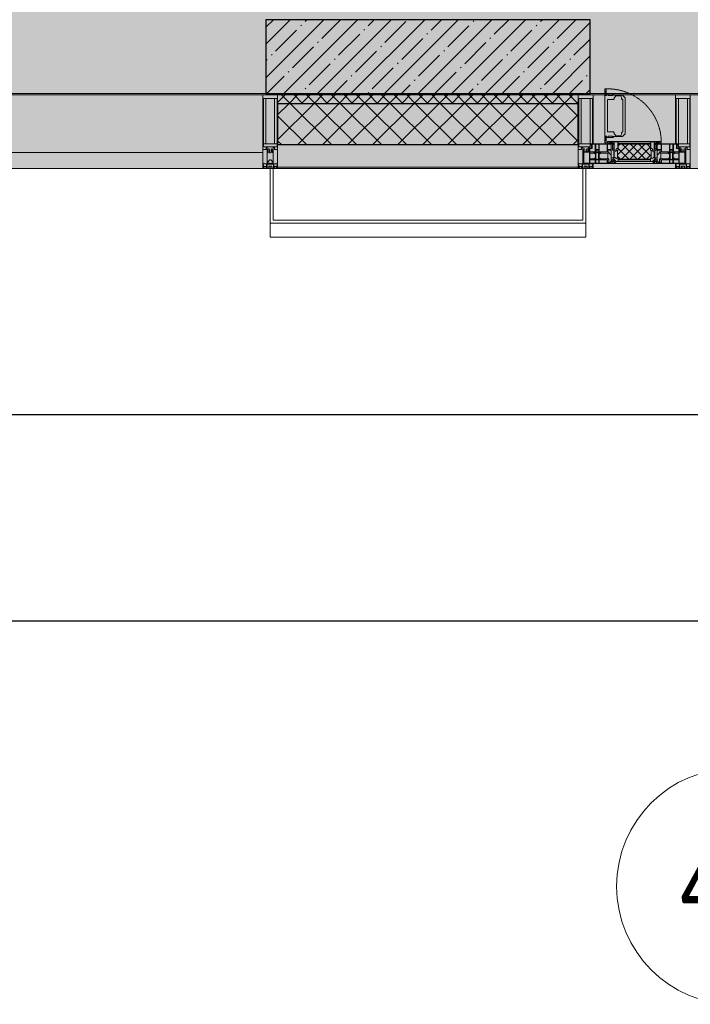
# Model space of a CAD drawing. Header units: millimetres. Extents: x -84210938 to 7466299, y -86687 to 22081.
# Tile 31 of 256: x 50293 to 52568, y -52569 to -49229. Entities that reach past the tile are written whole.
import ezdxf

# ---------------------------------------------------------------- set-up
doc = ezdxf.new("R2010")
doc.units = ezdxf.units.MM
doc.linetypes.add('-D1-02х01', pattern=[3, 2, -1])
doc.layers.get('Defpoints').update_dxf_attribs({"color": 31})
for name, color, linetype, lineweight in [('_0', 7, 'Continuous', 13), ('A-200-M_WALL', 7, 'Continuous', 5), ('A-200-M_WALL_PAT', 7, 'Continuous', 5), ('A-214-M_CURT_WALL', 7, 'Continuous', 5), ('A-215-M_CURT_PANEL', 7, 'Continuous', 5), ('A-230-M_FLOOR', 7, 'Continuous', 5), ('A-280-M_COLUMN', 7, 'Continuous', 5), ('A-314-M_WINDOW', 7, 'Continuous', 5), ('S-280-M_COLUMN', 7, 'Continuous', 5), ('Z-060-M_DETAIL', 7, 'Continuous', 5), ('Оси', 7, 'Continuous', 5)]:
    doc.layers.add(name, color=color, linetype=linetype, lineweight=lineweight)
doc.styles.add('Calibri Light', font='Calibri light.ttf', dxfattribs={"width": 0.75, "height": 250})
doc.styles.add('fl_iso paper', font='isocpeur.ttf', dxfattribs={"width": 0.8, "oblique": 10})
doc.dimstyles.new('In tre 1_100', dxfattribs={"dimscale": 100, "dimtxt": 2.5, "dimasz": 2, "dimexe": 1, "dimexo": 0.7, "dimgap": 0.6, "dimtad": 1, "dimdec": 0, "dimrnd": 5, "dimzin": 0, "dimdsep": 46, "dimtxsty": 'fl_iso paper', "dimblk": 'ARCHTICK', "dimcen": 0, "dimdle": 1, "dimadec": 0, "dimazin": 0, "dimtfac": 1, "dimtdec": 0, "dimtofl": 0, "dimtmove": 1, "dimatfit": 3, "dimldrblk": 'DOT', "dimfxl": 40, "dimtfillclr": 256, "dimtolj": 1, "dimtzin": 0, "dimarcsym": 1})

# ---------------------------------------------------------------- blocks, each defined once
blk = doc.blocks.new('_ArchTick')
at = {"color": 0, "linetype": 'ByBlock', "lineweight": 9, "const_width": 0.15}
blk.add_lwpolyline([(-0.5, -0.5), (0.5, 0.5)], dxfattribs=at)
blk = doc.blocks.new('*D674')
at = {"layer": 'Defpoints', "color": 0, "transparency": 16777216}
for p in [(35918, -51162.7), (73118, -51162.7), (73118, -51268.8)]:
    blk.add_point(p, dxfattribs=at)
at = {"layer": 'Оси', "color": 0, "lineweight": -2, "transparency": 16777216}
for p, q in [((35918, -51232.7), (35918, -51368.8)), ((73118, -51232.7), (73118, -51368.8)), ((35818, -51268.8), (73218, -51268.8))]:
    blk.add_line(p, q, dxfattribs=at)
at = {"layer": 'Оси', "color": 0, "lineweight": -2, "transparency": 16777216, "xscale": 200, "yscale": 200, "zscale": 200, "rotation": 180}
blk.add_blockref('_ArchTick', (35918, -51268.8), dxfattribs=at)
at = {"layer": 'Оси', "color": 0, "lineweight": -2, "transparency": 16777216, "xscale": 200, "yscale": 200, "zscale": 200}
blk.add_blockref('_ArchTick', (73118, -51268.8), dxfattribs=at)
at = {"layer": 'Оси', "color": 0, "transparency": 16777216, "insert": (54518, -51083.8), "char_height": 250, "attachment_point": 5, "style": 'fl_iso paper'}
blk.add_mtext('\\A1;37200', dxfattribs=at)
blk = doc.blocks.new('_DOT')
at = {"color": 0, "linetype": 'ByBlock'}
blk.add_line((-0.5, 0), (-1, 0), dxfattribs=at)
at = {"color": 0, "linetype": 'ByBlock', "const_width": 0.5}
blk.add_lwpolyline([(-0.25, 0, 1), (0.25, 0, 1)], format="xyb", close=True, dxfattribs=at)
blk = doc.blocks.new('*D677')
at = {"layer": 'Defpoints', "color": 0, "transparency": 16777216}
for p in [(44318, -50462.7), (52718, -50568.8), (52718, -51268.8)]:
    blk.add_point(p, dxfattribs=at)
at = {"layer": 'Оси', "color": 0, "lineweight": -2, "transparency": 16777216}
for p, q in [((52718, -51198.8), (52718, -50468.8)), ((44318, -50532.7), (44318, -50668.8)), ((44218, -50568.8), (52818, -50568.8))]:
    blk.add_line(p, q, dxfattribs=at)
at = {"layer": 'Оси', "color": 0, "lineweight": -2, "transparency": 16777216, "xscale": 200, "yscale": 200, "zscale": 200, "rotation": 180}
blk.add_blockref('_ArchTick', (44318, -50568.8), dxfattribs=at)
at = {"layer": 'Оси', "color": 0, "lineweight": -2, "transparency": 16777216, "xscale": 200, "yscale": 200, "zscale": 200}
blk.add_blockref('_ArchTick', (52718, -50568.8), dxfattribs=at)
at = {"layer": 'Оси', "color": 0, "transparency": 16777216, "insert": (48518, -50383.8), "char_height": 250, "attachment_point": 5, "style": 'fl_iso paper'}
blk.add_mtext('\\A1;8400', dxfattribs=at)
blk = doc.blocks.new('A_PAN_Створка - 383мм-V21-50_AS_Plan_23')
at = {"layer": 'A-215-M_CURT_PANEL'}
h = blk.add_hatch(dxfattribs=at)
h.set_pattern_fill('FP_19', color=256, style=0, pattern_type=2)
h.set_pattern_definition([(225, (16200, -754.981), (14.142136, -14.142136), []), (315, (16200, -754.981), (14.142136, 14.142136), [])])
h.paths.add_polyline_path([(45.6, -31.8), (-54.5, -31.8), (-54.9, -34.1), (-57.2, -36.4), (-57.2, -60.8), (-54.6, -63.4), (-53.6, -82.7), (54.6, -81.8), (54.6, -63.4), (57.2, -60.8), (57.2, -36.4), (54.9, -34.1), (54.5, -31.8)])
at = {"layer": 'A-314-M_WINDOW'}
for p, q in [((-67.9, -17), (-171, -17)), ((-171, -17), (-171, -57)), ((-171, -18.5), (-153.5, -18.5)), ((-153.5, -18.5), (-152, -20)), ((-152, -20), (-152, -73.5)), ((-150.5, -17), (-150.5, -29.4)), ((-132.4, -18.6), (-150.5, -18.6)), ((-150.5, -29.4), (-132.4, -29.4)), ((-137.2, -31), (-135.8, -35)), ((-132.5, -31), (-137.2, -31)), ((-132.5, -31.9), (-133.4, -33.7)), ((-132.5, -31.9), (-132.5, -31)), ((-132.4, -29.4), (-132.4, -18.6)), ((-131, -18.2), (-131, -29.5)), ((-120.8, -18.2), (-131, -18.2)), ((-131, -29.5), (-120.8, -29.5)), ((-131, -30.9), (-131, -33)), ((-120.8, -30.9), (-131, -30.9)), ((-129.4, -34.6), (-131, -33)), ((-122.4, -34.6), (-120.8, -33)), ((-120.8, -18.2), (-120.8, -29.5)), ((-120.8, -30.9), (-120.8, -33)), ((-119.3, -18.6), (-92.5, -18.6)), ((-119.3, -29.4), (-119.3, -18.6)), ((-92.5, -29.4), (-119.3, -29.4)), ((-119.3, -31), (-114.6, -31)), ((-119.3, -31.9), (-119.3, -31)), ((-119.3, -31.9), (-118.4, -33.7)), ((-114.6, -31), (-115.9, -35)), ((-92.5, -18.6), (-92.5, -29.4)), ((-90.8, -18.5), (-90.8, -29.4)), ((-87.3, -18.5), (-90.8, -18.5)), ((-90.8, -29.4), (-85.9, -29.4)), ((-89.9, -32.5), (-89.9, -35.1)), ((-85.9, -32.5), (-89.9, -32.5)), ((-87.3, -20.4), (-87.3, -18.5)), ((-87.3, -20.4), (-87.3, -21.9)), ((-84.8, -20.4), (-87.3, -20.4)), ((-87.3, -21.9), (-85.9, -21.9)), ((-85.9, -18.2), (-85.9, -20.4)), ((-75.9, -18.2), (-85.9, -18.2)), ((-85.9, -21.9), (-85.9, -29.4)), ((-85.9, -29.4), (-85.9, -32.5)), ((-83.4, -20.4), (-84.8, -20.4)), ((-70, -33.8), (-83.4, -20.4)), ((-78, -84), (-78, -23.5)), ((-78, -23.5), (-67.9, -23.5)), ((-75.9, -21.5), (-75.9, -18.2)), ((-75.9, -21.5), (-75.9, -23.5)), ((-74.9, -21.5), (-75.9, -21.5)), ((-75.9, -23.5), (-73, -23.5)), ((-74.9, -17.9), (-74.9, -21.5)), ((-68.9, -17.9), (-74.9, -17.9)), ((-67.2, -29.3), (-73, -23.5)), ((-61.4, -23.5), (-70, -32.1)), ((-70, -32.1), (-70, -62.5)), ((-68.9, -21.5), (-68.9, -17.9)), ((-67.9, -21.5), (-68.9, -21.5)), ((67.9, -17), (-67.9, -17)), ((-61.4, -23.5), (-67.9, -17)), ((-67.9, -17), (-67.9, -23.5)), ((-67.9, -17), (67.9, -17)), ((-67.9, -21.5), (-67.9, -23.5)), ((-67.9, -23.5), (-64.6, -26.8)), ((-67.9, -23.5), (-64.6, -26.8)), ((-64.6, -26.8), (-67.2, -29.3)), ((-64.6, -26.8), (-61.4, -23.5)), ((61.4, -23.5), (-61.4, -23.5)), ((67.9, -17), (61.4, -23.5)), ((70, -32.1), (61.4, -23.5)), ((61.4, -23.5), (64.6, -26.8)), ((67.9, -23.5), (64.6, -26.8)), ((64.6, -26.8), (67.9, -23.5)), ((64.6, -26.8), (67.2, -29.3)), ((67.2, -29.3), (73, -23.5)), ((67.9, -23.5), (67.9, -17)), ((171, -17), (67.9, -17)), ((67.9, -21.5), (67.9, -23.5)), ((67.9, -21.5), (68.9, -21.5)), ((67.9, -23.5), (78, -23.5)), ((68.9, -17.9), (74.9, -17.9)), ((68.9, -21.5), (68.9, -17.9)), ((70, -33.8), (83.4, -20.4)), ((70, -62.5), (70, -32.1)), ((75.9, -23.5), (73, -23.5)), ((74.9, -17.9), (74.9, -21.5)), ((74.9, -21.5), (75.9, -21.5)), ((75.9, -18.2), (85.9, -18.2)), ((75.9, -21.5), (75.9, -18.2)), ((75.9, -21.5), (75.9, -23.5)), ((78, -23.5), (78, -84)), ((83.4, -20.4), (84.8, -20.4)), ((84.8, -20.4), (87.3, -20.4)), ((85.9, -18.2), (85.9, -20.4)), ((85.9, -21.9), (85.9, -29.4)), ((87.3, -21.9), (85.9, -21.9)), ((85.9, -29.4), (85.9, -32.5)), ((90.8, -29.4), (85.9, -29.4)), ((85.9, -32.5), (89.9, -32.5)), ((87.3, -18.5), (90.8, -18.5)), ((87.3, -20.4), (87.3, -18.5)), ((87.3, -20.4), (87.3, -21.9)), ((89.9, -32.5), (89.9, -35.1)), ((90.8, -18.5), (90.8, -29.4)), ((92.5, -18.6), (92.5, -29.4)), ((119.3, -18.6), (92.5, -18.6)), ((92.5, -29.4), (119.3, -29.4)), ((114.6, -31), (115.9, -35)), ((119.3, -31), (114.6, -31)), ((119.3, -31.9), (118.4, -33.7)), ((119.3, -29.4), (119.3, -18.6)), ((119.3, -31.9), (119.3, -31)), ((120.8, -18.2), (120.8, -29.5)), ((120.8, -18.2), (131, -18.2)), ((131, -29.5), (120.8, -29.5)), ((120.8, -30.9), (120.8, -33)), ((120.8, -30.9), (131, -30.9)), ((122.4, -34.6), (120.8, -33)), ((129.4, -34.6), (131, -33)), ((131, -18.2), (131, -29.5)), ((131, -30.9), (131, -33)), ((132.4, -18.6), (150.5, -18.6)), ((132.4, -29.4), (132.4, -18.6)), ((150.5, -29.4), (132.4, -29.4)), ((132.5, -31), (137.2, -31)), ((132.5, -31.9), (132.5, -31)), ((132.5, -31.9), (133.4, -33.7)), ((137.2, -31), (135.8, -35)), ((150.5, -17), (150.5, -29.4)), ((153.5, -18.5), (152, -20)), ((152, -20), (152, -73.5)), ((171, -18.5), (153.5, -18.5)), ((171, -57), (171, -17)), ((-171, -55.5), (-152, -55.5)), ((-171, -57), (-156, -57)), ((-153, -60), (-153, -73.5)), ((-150.5, -33.6), (-150.5, -68)), ((-136.3, -33.6), (-150.5, -33.6)), ((-136.4, -52.4), (-150.5, -52.4)), ((-150.5, -56.6), (-132.4, -56.6)), ((-137.2, -54.8), (-135.8, -50.8)), ((-132.5, -54.8), (-137.2, -54.8)), ((-132.1, -36.8), (-135.8, -35)), ((-132.1, -49), (-135.8, -50.8)), ((-133.4, -33.7), (-130.1, -35.3)), ((-133.4, -52), (-130.1, -50.4)), ((-132.5, -53.8), (-133.4, -52)), ((-132.5, -53.8), (-132.5, -54.8)), ((-132.4, -56.6), (-132.4, -82.5)), ((-132.1, -49), (-132.1, -36.8)), ((-129.4, -51.1), (-131, -52.7)), ((-131, -55.1), (-131, -52.7)), ((-120.8, -55.1), (-131, -55.1)), ((-131, -56.5), (-131, -62.6)), ((-131, -56.5), (-120.8, -56.5)), ((-120.8, -62.6), (-131, -62.6)), ((-131, -64.6), (-120.8, -64.6)), ((-131, -82.5), (-131, -64.6)), ((-130.1, -35.3), (-129.4, -34.6)), ((-130.1, -35.3), (-130.1, -50.4)), ((-130.1, -50.4), (-129.4, -51.1)), ((-121.7, -35.3), (-122.4, -34.6)), ((-121.7, -50.4), (-122.4, -51.1)), ((-122.4, -51.1), (-120.8, -52.7)), ((-118.4, -33.7), (-121.7, -35.3)), ((-121.7, -35.3), (-121.7, -50.4)), ((-118.4, -52), (-121.7, -50.4)), ((-120.8, -55.1), (-120.8, -52.7)), ((-120.8, -56.5), (-120.8, -62.6)), ((-120.8, -82.5), (-120.8, -64.6)), ((-119.7, -36.8), (-115.9, -35)), ((-119.7, -49), (-119.7, -36.8)), ((-119.7, -49), (-115.9, -50.8)), ((-119.3, -53.8), (-118.4, -52)), ((-119.3, -53.8), (-119.3, -54.8)), ((-119.3, -54.8), (-114.6, -54.8)), ((-119.3, -56.6), (-119.3, -82.5)), ((-92.5, -56.6), (-119.3, -56.6)), ((-114.6, -54.8), (-115.9, -50.8)), ((-94.1, -33.5), (-115.4, -33.5)), ((-94.1, -52.5), (-115.3, -52.5)), ((-89.9, -35.1), (-94.1, -33.5)), ((-89.9, -50.9), (-94.1, -52.5)), ((-92.5, -56.6), (-92.5, -82.5)), ((-90.8, -56.6), (-85.9, -56.6)), ((-90.8, -62.7), (-90.8, -56.6)), ((-80.4, -62.7), (-90.8, -62.7)), ((-90.8, -64.6), (-90.8, -82.5)), ((-80.1, -64.6), (-90.8, -64.6)), ((-89.9, -35.1), (-89.9, -50.9)), ((-89.9, -52.2), (-89.9, -50.9)), ((-89.9, -52.2), (-88.6, -53.5)), ((-85.9, -53.5), (-88.6, -53.5)), ((-85.9, -53.5), (-78, -45.6)), ((-85.9, -56.6), (-85.9, -53.5)), ((-80.4, -61.1), (-80.4, -62.7)), ((-78, -61.1), (-80.4, -61.1)), ((-80.1, -66.1), (-80.1, -64.6)), ((-78, -66.1), (-80.1, -66.1)), ((-78, -36.8), (-70, -36.8)), ((-78, -45.6), (-78, -36.8)), ((-78, -66.1), (-78, -61.1)), ((-70, -62.5), (-73.9, -62.5)), ((-73.9, -62.5), (-73.9, -87.5)), ((-70, -36.8), (-70, -33.8)), ((70, -36.8), (70, -33.8)), ((78, -36.8), (70, -36.8)), ((73.9, -62.5), (70, -62.5)), ((73.9, -87.5), (73.9, -62.5)), ((78, -45.6), (78, -36.8)), ((85.9, -53.5), (78, -45.6)), ((78, -61.1), (80.4, -61.1)), ((78, -66.1), (78, -61.1)), ((78, -66.1), (80.1, -66.1)), ((80.1, -64.6), (90.8, -64.6)), ((80.1, -66.1), (80.1, -64.6)), ((80.4, -61.1), (80.4, -62.7)), ((80.4, -62.7), (90.8, -62.7)), ((85.9, -53.5), (88.6, -53.5)), ((85.9, -56.6), (85.9, -53.5)), ((90.8, -56.6), (85.9, -56.6)), ((89.9, -52.2), (88.6, -53.5)), ((89.9, -35.1), (94.1, -33.5)), ((89.9, -35.1), (89.9, -50.9)), ((89.9, -50.9), (94.1, -52.5)), ((89.9, -52.2), (89.9, -50.9)), ((90.8, -62.7), (90.8, -56.6)), ((90.8, -64.6), (90.8, -82.5)), ((92.5, -56.6), (119.3, -56.6)), ((92.5, -56.6), (92.5, -82.5)), ((94.1, -33.5), (115.4, -33.5)), ((94.1, -52.5), (115.3, -52.5)), ((114.6, -54.8), (115.9, -50.8)), ((119.3, -54.8), (114.6, -54.8)), ((119.7, -36.8), (115.9, -35)), ((119.7, -49), (115.9, -50.8)), ((118.4, -33.7), (121.7, -35.3)), ((118.4, -52), (121.7, -50.4)), ((119.3, -53.8), (118.4, -52)), ((119.3, -53.8), (119.3, -54.8)), ((119.3, -56.6), (119.3, -82.5)), ((119.7, -49), (119.7, -36.8)), ((122.4, -51.1), (120.8, -52.7)), ((120.8, -55.1), (120.8, -52.7)), ((120.8, -55.1), (131, -55.1)), ((120.8, -56.5), (120.8, -62.6)), ((131, -56.5), (120.8, -56.5)), ((120.8, -62.6), (131, -62.6)), ((120.8, -82.5), (120.8, -64.6)), ((131, -64.6), (120.8, -64.6)), ((121.7, -35.3), (122.4, -34.6)), ((121.7, -35.3), (121.7, -50.4)), ((121.7, -50.4), (122.4, -51.1)), ((130.1, -35.3), (129.4, -34.6)), ((130.1, -50.4), (129.4, -51.1)), ((129.4, -51.1), (131, -52.7)), ((133.4, -33.7), (130.1, -35.3)), ((130.1, -35.3), (130.1, -50.4)), ((133.4, -52), (130.1, -50.4)), ((131, -55.1), (131, -52.7)), ((131, -56.5), (131, -62.6)), ((131, -82.5), (131, -64.6)), ((132.1, -36.8), (135.8, -35)), ((132.1, -49), (132.1, -36.8)), ((132.1, -49), (135.8, -50.8)), ((150.5, -56.6), (132.4, -56.6)), ((132.4, -56.6), (132.4, -82.5)), ((132.5, -53.8), (133.4, -52)), ((132.5, -53.8), (132.5, -54.8)), ((132.5, -54.8), (137.2, -54.8)), ((137.2, -54.8), (135.8, -50.8)), ((136.3, -33.6), (150.5, -33.6)), ((136.4, -52.4), (150.5, -52.4)), ((150.5, -33.6), (150.5, -68)), ((171, -55.5), (152, -55.5)), ((153, -73.5), (153, -60)), ((156, -57), (171, -57)), ((-153, -73.5), (-150, -73.5)), ((-150.5, -68), (-143.5, -68)), ((-150.5, -69.5), (-150.5, -73.5)), ((-145, -69.5), (-150.5, -69.5)), ((-150, -73.5), (-150, -84)), ((-150, -84), (-78, -84)), ((-148.5, -81), (-148.5, -82.5)), ((-143.5, -81), (-148.5, -81)), ((-148.5, -82.5), (-132.4, -82.5)), ((-145, -69.5), (-145, -79.5)), ((-143.5, -68), (-143.5, -81)), ((-131, -82.5), (-120.8, -82.5)), ((-119.3, -82.5), (-92.5, -82.5)), ((-73.9, -87.5), (-91.5, -87.5)), ((-91.5, -87.5), (-91.5, -92)), ((-91.5, -92), (91.5, -92)), ((-90.8, -82.5), (-79.5, -82.5)), ((-78, -84), (-85, -84)), ((-85, -84), (-85, -87.5)), ((-85, -87.5), (-78, -87.5)), ((-79.5, -80.6), (-78, -80.6)), ((-79.5, -82.5), (-79.5, -80.6)), ((-78, -87.5), (-78, -84)), ((-78, -84), (-73.9, -84)), ((73.9, -84), (78, -84)), ((91.5, -87.5), (73.9, -87.5)), ((79.5, -80.6), (78, -80.6)), ((78, -87.5), (78, -84)), ((78, -84), (85, -84)), ((78, -84), (150, -84)), ((85, -87.5), (78, -87.5)), ((79.5, -82.5), (79.5, -80.6)), ((90.8, -82.5), (79.5, -82.5)), ((85, -84), (85, -87.5)), ((91.5, -92), (91.5, -87.5)), ((119.3, -82.5), (92.5, -82.5)), ((131, -82.5), (120.8, -82.5)), ((148.5, -82.5), (132.4, -82.5)), ((143.5, -68), (143.5, -81)), ((150.5, -68), (143.5, -68)), ((143.5, -81), (148.5, -81)), ((145, -69.5), (150.5, -69.5)), ((145, -69.5), (145, -79.5)), ((148.5, -81), (148.5, -82.5)), ((150, -84), (150, -73.5)), ((150, -73.5), (153, -73.5)), ((150.5, -69.5), (150.5, -73.5))]:
    blk.add_line(p, q, dxfattribs=at)
for centre, start, end in [((-156, -60), 0, 90), ((156, -60), 90, 180)]:
    blk.add_arc(centre, 3, start, end, dxfattribs=at)
at = {"layer": 'A-314-M_WINDOW', "linetype": '-D1-02х01'}
blk.add_arc((91.4, -87.5), 183, 181.4091, 271.1445, dxfattribs=at)
at = {"layer": 'Z-060-M_DETAIL'}
for p, q in [((-70, -32.1), (-61.4, -23.5)), ((-70, -62.5), (-70, -32.1)), ((61.4, -23.5), (-61.4, -23.5)), ((-55.2, -33.8), (-54.8, -31.5)), ((-54.9, -25.8), (-53.9, -24.8)), ((-54.9, -29.5), (-54.9, -25.8)), ((-53.9, -30.5), (-54.9, -29.5)), ((-54.5, -31.8), (-54.9, -34.1)), ((0, -31.5), (-54.8, -31.5)), ((54.5, -31.8), (-54.5, -31.8)), ((-53.9, -24.8), (53.9, -24.8)), ((53.9, -30.5), (-53.9, -30.5)), ((0, -31.5), (54.8, -31.5)), ((54.9, -25.8), (53.9, -24.8)), ((53.9, -30.5), (54.9, -29.5)), ((54.9, -34.1), (54.5, -31.8)), ((55.2, -33.8), (54.8, -31.5)), ((54.9, -29.5), (54.9, -25.8)), ((70, -32.1), (61.4, -23.5)), ((70, -62.5), (70, -32.1)), ((-73.9, -62.5), (-70, -62.5)), ((-73.9, -87.5), (-73.9, -62.5)), ((-69.4, -66.5), (-73.9, -66.5)), ((-69.4, -81.5), (-69.4, -66.5)), ((-61.7, -62.5), (-67.9, -62.5)), ((-67.9, -62.5), (-67.9, -89.3)), ((-67.8, -38.3), (-65.7, -37.4)), ((-67.8, -55.7), (-67.8, -38.3)), ((-66, -56.5), (-67.8, -55.7)), ((-66, -56.5), (-62, -59.1)), ((-65.7, -37.4), (-60.8, -34.7)), ((-62, -59.1), (-60.7, -61)), ((-61.7, -64.9), (-61.7, -62.5)), ((-60.1, -67.7), (-61.7, -64.9)), ((-60.8, -34.7), (-57.3, -35.9)), ((-60.7, -61), (-57.4, -61)), ((-57.4, -61), (-54.9, -63.5)), ((-55.2, -33.8), (-57.3, -35.9)), ((-54.9, -34.1), (-57.2, -36.4)), ((-57.2, -36.4), (-57.2, -60.8)), ((-57.2, -60.8), (-54.6, -63.4)), ((-54.9, -63.5), (-54.9, -81.9)), ((-54.6, -63.4), (-54.6, -81.8)), ((54.6, -63.4), (57.2, -60.8)), ((54.6, -81.8), (54.6, -63.4)), ((57.2, -36.4), (54.9, -34.1)), ((57.4, -61), (54.9, -63.5)), ((54.9, -63.5), (54.9, -81.9)), ((55.2, -33.8), (57.3, -35.9)), ((57.2, -60.8), (57.2, -36.4)), ((60.8, -34.7), (57.3, -35.9)), ((60.7, -61), (57.4, -61)), ((60.1, -67.7), (61.7, -64.9)), ((62, -59.1), (60.7, -61)), ((65.7, -37.4), (60.8, -34.7)), ((61.7, -62.5), (67.9, -62.5)), ((61.7, -64.9), (61.7, -62.5)), ((66, -56.5), (62, -59.1)), ((67.8, -38.3), (65.7, -37.4)), ((66, -56.5), (67.8, -55.7)), ((67.8, -55.7), (67.8, -38.3)), ((67.9, -62.5), (67.9, -89.3)), ((69.4, -66.5), (73.9, -66.5)), ((69.4, -81.5), (69.4, -66.5)), ((73.9, -62.5), (70, -62.5)), ((73.9, -87.5), (73.9, -62.5)), ((-91.5, -87.5), (-73.9, -87.5)), ((-91.5, -92), (-91.5, -87.5)), ((-91.5, -92), (91.5, -92)), ((-83.4, -90.3), (-83.4, -87.5)), ((-83.4, -90.3), (-69.4, -90.3)), ((-73.9, -81.5), (-69.4, -81.5)), ((-69.4, -85.5), (-73.9, -85.5)), ((-69.4, -90.3), (-69.4, -85.5)), ((-67.9, -89.3), (-66.9, -90.3)), ((-66.9, -90.3), (-57.4, -90.3)), ((-56.4, -67.7), (-60.1, -67.7)), ((-57.4, -90.3), (-56.4, -89.4)), ((-56.4, -89.4), (-56.4, -67.7)), ((-54.9, -81.9), (-53.8, -83)), ((-54.9, -85.6), (-53.9, -84.6)), ((-54.9, -89.3), (-54.9, -85.6)), ((-53.9, -90.3), (-54.9, -89.3)), ((-54.6, -81.8), (-53.6, -82.7)), ((-53.9, -84.6), (53.9, -84.6)), ((53.9, -90.3), (-53.9, -90.3)), ((53.8, -83), (-53.8, -83)), ((-53.6, -82.7), (53.6, -82.7)), ((53.6, -82.7), (54.6, -81.8)), ((54.9, -81.9), (53.8, -83)), ((54.9, -85.6), (53.9, -84.6)), ((53.9, -90.3), (54.9, -89.3)), ((54.9, -89.3), (54.9, -85.6)), ((56.4, -67.7), (60.1, -67.7)), ((56.4, -89.4), (56.4, -67.7)), ((57.4, -90.3), (56.4, -89.4)), ((66.9, -90.3), (57.4, -90.3)), ((67.9, -89.3), (66.9, -90.3)), ((73.9, -81.5), (69.4, -81.5)), ((69.4, -85.5), (73.9, -85.5)), ((69.4, -90.3), (69.4, -85.5)), ((83.4, -90.3), (69.4, -90.3)), ((91.5, -87.5), (73.9, -87.5)), ((83.4, -90.3), (83.4, -87.5)), ((91.5, -92), (91.5, -87.5))]:
    blk.add_line(p, q, dxfattribs=at)
at = {"layer": 'Z-060-M_DETAIL', "color": 9, "true_color": 0xc8c8c8}
for p, q in [((95.1, -87.5), (95.1, -105.1)), ((99.6, -87.5), (95.1, -87.5)), ((97.9, -95.6), (95.1, -95.6)), ((97.9, -95.6), (97.9, -109.6)), ((99.6, -270.5), (99.6, -87.5)), ((39.7, -109), (31.1, -117.6)), ((31.1, -117.6), (31.1, -240.4)), ((41.4, -123.8), (39.1, -124.2)), ((39.1, -179), (39.1, -124.2)), ((70.1, -109), (39.7, -109)), ((41.4, -123.8), (43.5, -121.7)), ((45, -113.3), (42.3, -118.2)), ((42.3, -118.2), (43.5, -121.7)), ((45.9, -111.2), (45, -113.3)), ((63.3, -111.2), (45.9, -111.2)), ((64.1, -113), (63.3, -111.2)), ((64.1, -113), (66.7, -117)), ((66.7, -117), (68.6, -118.3)), ((68.6, -118.3), (68.6, -121.6)), ((68.6, -121.6), (71.1, -124.1)), ((70.1, -105.1), (70.1, -109)), ((95.1, -105.1), (70.1, -105.1)), ((71.1, -124.1), (89.5, -124.1)), ((74.1, -109.6), (74.1, -105.1)), ((89.1, -109.6), (74.1, -109.6)), ((89.1, -105.1), (89.1, -109.6)), ((89.5, -124.1), (90.6, -125.2)), ((90.6, -125.2), (90.6, -232.8)), ((93.1, -109.6), (93.1, -105.1)), ((97.9, -109.6), (93.1, -109.6)), ((39.1, -179), (39.1, -233.8)), ((89.5, -233.9), (90.6, -232.8)), ((39.7, -249), (31.1, -240.4)), ((41.4, -234.2), (39.1, -233.8)), ((70.1, -249), (39.7, -249)), ((41.4, -234.2), (43.5, -236.3)), ((42.3, -239.8), (43.5, -236.3)), ((45, -244.7), (42.3, -239.8)), ((45.9, -246.8), (45, -244.7)), ((63.3, -246.8), (45.9, -246.8)), ((64.1, -245), (63.3, -246.8)), ((64.1, -245), (66.7, -241)), ((66.7, -241), (68.6, -239.7)), ((68.6, -236.4), (71.1, -233.9)), ((68.6, -239.7), (68.6, -236.4)), ((70.1, -252.9), (70.1, -249)), ((95.1, -252.9), (70.1, -252.9)), ((71.1, -233.9), (89.5, -233.9)), ((74.1, -248.4), (74.1, -252.9)), ((89.1, -248.4), (74.1, -248.4)), ((89.1, -252.9), (89.1, -248.4)), ((93.1, -248.4), (93.1, -252.9)), ((97.9, -248.4), (93.1, -248.4)), ((95.1, -270.5), (95.1, -252.9)), ((97.9, -262.4), (95.1, -262.4)), ((97.9, -262.4), (97.9, -248.4)), ((99.6, -270.5), (95.1, -270.5))]:
    blk.add_line(p, q, dxfattribs=at)
blk = doc.blocks.new('Rectangular Mullion - 50Wx250H-2623690-50_AS_Plan_23')
at = {"layer": 'Z-060-M_DETAIL'}
for p, q in [((-25, 65.2), (-25, 250)), ((-25, 250), (0, 250)), ((-23, 237.3), (0, 237.3)), ((-23, 237.3), (-23, 73.6)), ((-14.9, 84), (-14.9, 237.3)), ((25, 250), (0, 250)), ((23, 237.3), (0, 237.3)), ((14.9, 84), (14.9, 237.3)), ((23, 237.3), (23, 84)), ((25, 84), (25, 250)), ((0, 84), (-23, 84)), ((-0.5, 73.6), (-23, 73.6)), ((-14, 71.3), (-14, 65.2)), ((-10, 71.3), (-14, 71.3)), ((-10, 53), (-10, 71.3)), ((-7, 65.2), (-5.9, 67.3)), ((-4.1, 67.3), (-5.9, 67.3)), ((-4.1, 67.3), (-2.9, 65.1)), ((0, 84), (15, 84)), ((0.5, 73.6), (15, 73.6)), ((4.1, 67.3), (2.9, 65.1)), ((4.1, 67.3), (5.9, 67.3)), ((7, 65.2), (5.9, 67.3)), ((10, 71.3), (12, 71.3)), ((10, 57.4), (10, 71.3)), ((-14, 65.2), (-25, 65.2)), ((-8.7, 53), (-10, 53)), ((-10, 53), (-10, 17)), ((-8.7, 53), (-7, 54.7)), ((-7, 65.2), (-7, 54.7)), ((-2.9, 65.1), (-2.9, 57)), ((2.9, 65.1), (2.9, 57)), ((7, 65.2), (7, 57)), ((-23.8, 14.6), (-25, 14.2)), ((-25, 0), (-25, 14.2)), ((-22.3, 17), (-23.8, 17)), ((-23.8, 17), (-23.8, 14.6)), ((-22.5, 10.6), (-23.8, 14.6)), ((-22.5, 10.6), (-23.7, 9.9)), ((-23.7, 1.3), (-23.7, 9.9)), ((-23.7, 1.3), (-11.8, 1.3)), ((-23.2, 10.2), (-22.5, 8)), ((-22.5, 8), (-22.5, 4.5)), ((-21.3, 4.5), (-22.5, 4.5)), ((-22.3, 17), (-22.3, 16)), ((-22.3, 16), (-21.3, 16)), ((-19, 17.6), (-21.3, 16)), ((-21.3, 4.5), (-21.3, 6.5)), ((-21.3, 6.5), (-14.2, 6.5)), ((-18.4, 16.6), (-19, 17.6)), ((-7.4, 16.6), (-18.4, 16.6)), ((-14.2, 6.5), (-14.2, 4.5)), ((-13.2, 4.5), (-14.2, 4.5)), ((-13.2, 4.5), (-12.2, 7.2)), ((-12.7, 7.6), (-11.3, 11.4)), ((-12.7, 7.6), (-11.8, 6.9)), ((-12.2, 9), (-12.2, 14.8)), ((-12.2, 14.8), (0, 14.8)), ((-11.8, 1.3), (-11.8, 6.9)), ((-10.5, 11.2), (-11.3, 11.4)), ((-10.5, 1.5), (-10.5, 11.2)), ((-4.8, 1.5), (-10.5, 1.5)), ((-10, 17), (-7.5, 17)), ((-8.5, 23), (-6, 25.5)), ((-8.5, 18.5), (-8.5, 23)), ((-7.5, 18.5), (-8.5, 18.5)), ((-7.5, 17), (-7.5, 18.5)), ((-7.4, 18), (-7.4, 16.6)), ((-6, 18), (-7.4, 18)), ((0, 8), (-4.8, 8)), ((-4.8, 1.5), (-4.8, 8)), ((-2.6, 16.8), (0, 16.8)), ((2.6, 16.8), (0, 16.8)), ((0, 14.8), (0, 16.8)), ((0, 14.8), (0, 16.8)), ((12.2, 14.8), (0, 14.8)), ((0, 0), (0, 8)), ((0, 8), (4.8, 8)), ((0, 0), (0, 8)), ((4.8, 1.5), (4.8, 8)), ((4.8, 1.5), (10.5, 1.5)), ((7.4, 16.6), (18.4, 16.6)), ((10.5, 11.2), (11.3, 11.4)), ((10.5, 1.5), (10.5, 11.2)), ((12.7, 7.6), (11.3, 11.4)), ((12.7, 7.6), (11.8, 6.9)), ((11.8, 1.3), (11.8, 6.9)), ((23.7, 1.3), (11.8, 1.3)), ((12.2, 9), (12.2, 14.8)), ((13.2, 4.5), (12.2, 7.2)), ((13.2, 4.5), (14.2, 4.5)), ((21.3, 6.5), (14.2, 6.5)), ((14.2, 6.5), (14.2, 4.5)), ((19.9, 17), (21.3, 16)), ((22.3, 16), (21.3, 16)), ((21.3, 4.5), (21.3, 6.5)), ((21.3, 4.5), (22.5, 4.5)), ((22.3, 17), (22.3, 16)), ((22.5, 10.6), (23.8, 14.6)), ((22.5, 10.6), (23.7, 9.9)), ((23.2, 10.2), (22.5, 8)), ((22.5, 8), (22.5, 4.5)), ((23.7, 1.3), (23.7, 9.9)), ((23.8, 17), (23.8, 14.6)), ((23.8, 14.6), (25, 14.2)), ((25, 0), (25, 14.2)), ((-25, 0), (0, 0)), ((25, 0), (0, 0))]:
    blk.add_line(p, q, dxfattribs=at)
for centre, start, end in [((-0.5, 73.1), 360, 90), ((0.5, 73.1), 90, 180)]:
    blk.add_arc(centre, 0.5, start, end, dxfattribs=at)
blk = doc.blocks.new('Rectangular Mullion - R_StandardFrame_50Wx250H-4298508-50_AS_Plan_23')
at = {"layer": 'A-214-M_CURT_WALL', "lineweight": 9}
for p, q in [((-25, -250), (-25, 0)), ((-25, 0), (25, 0)), ((25, 0), (25, -17)), ((25, -84), (25, -250)), ((25, -250), (-25, -250))]:
    blk.add_line(p, q, dxfattribs=at)
blk = doc.blocks.new('Rectangular Mullion - R_StandardFrame_50Wx250H-3735723-50_AS_Plan_23')
at = {"layer": 'A-214-M_CURT_WALL'}
blk.add_line((21140, -505), (19490, -505), dxfattribs=at)
blk = doc.blocks.new('Rectangular Mullion - 50Wx250H-V5-50_AS_Plan_23')
at = {"layer": 'Z-060-M_DETAIL'}
for p, q in [((-25, 84), (-25, 250)), ((-25, 250), (0, 250)), ((-23, 237.3), (0, 237.3)), ((-23, 237.3), (-23, 84)), ((-14.9, 84), (-14.9, 237.3)), ((25, 250), (0, 250)), ((23, 237.3), (0, 237.3)), ((14.9, 84), (14.9, 237.3)), ((23, 237.3), (23, 73.6)), ((25, 65.2), (25, 250)), ((0, 84), (-15, 84)), ((-0.5, 73.6), (-15, 73.6)), ((-10, 71.3), (-12, 71.3)), ((-10, 57.4), (-10, 71.3)), ((-7, 65.2), (-5.9, 67.3)), ((-4.1, 67.3), (-5.9, 67.3)), ((-4.1, 67.3), (-2.9, 65.1)), ((0, 84), (23, 84)), ((0.5, 73.6), (23, 73.6)), ((4.1, 67.3), (2.9, 65.1)), ((4.1, 67.3), (5.9, 67.3)), ((7, 65.2), (5.9, 67.3)), ((10, 71.3), (14, 71.3)), ((10, 53), (10, 71.3)), ((14, 71.3), (14, 65.2)), ((-7, 65.2), (-7, 57)), ((-2.9, 65.1), (-2.9, 57)), ((2.9, 65.1), (2.9, 57)), ((7, 65.2), (7, 54.7)), ((8.7, 53), (7, 54.7)), ((8.7, 53), (10, 53)), ((10, 53), (10, 17)), ((14, 65.2), (25, 65.2)), ((-23.8, 14.6), (-25, 14.2)), ((-25, 0), (-25, 14.2)), ((-23.8, 17), (-23.8, 14.6)), ((-22.5, 10.6), (-23.8, 14.6)), ((-22.5, 10.6), (-23.7, 9.9)), ((-23.7, 1.3), (-23.7, 9.9)), ((-23.7, 1.3), (-11.8, 1.3)), ((-23.2, 10.2), (-22.5, 8)), ((-22.5, 8), (-22.5, 4.5)), ((-21.3, 4.5), (-22.5, 4.5)), ((-22.3, 17), (-22.3, 16)), ((-22.3, 16), (-21.3, 16)), ((-19.9, 17), (-21.3, 16)), ((-21.3, 4.5), (-21.3, 6.5)), ((-21.3, 6.5), (-14.2, 6.5)), ((-7.4, 16.6), (-18.4, 16.6)), ((-14.2, 6.5), (-14.2, 4.5)), ((-13.2, 4.5), (-14.2, 4.5)), ((-13.2, 4.5), (-12.2, 7.2)), ((-12.7, 7.6), (-11.3, 11.4)), ((-12.7, 7.6), (-11.8, 6.9)), ((-12.2, 9), (-12.2, 14.8)), ((-12.2, 14.8), (0, 14.8)), ((-11.8, 1.3), (-11.8, 6.9)), ((-10.5, 11.2), (-11.3, 11.4)), ((-10.5, 1.5), (-10.5, 11.2)), ((-4.8, 1.5), (-10.5, 1.5)), ((0, 8), (-4.8, 8)), ((-4.8, 1.5), (-4.8, 8)), ((-2.6, 16.8), (0, 16.8)), ((2.6, 16.8), (0, 16.8)), ((0, 14.8), (0, 16.8)), ((0, 14.8), (0, 16.8)), ((12.2, 14.8), (0, 14.8)), ((0, 0), (0, 8)), ((0, 8), (4.8, 8)), ((0, 0), (0, 8)), ((4.8, 1.5), (4.8, 8)), ((4.8, 1.5), (10.5, 1.5)), ((8.5, 23), (6, 25.5)), ((6, 18), (7.4, 18)), ((7.4, 18), (7.4, 16.6)), ((7.4, 16.6), (18.4, 16.6)), ((7.5, 18.5), (8.5, 18.5)), ((7.5, 17), (7.5, 18.5)), ((10, 17), (7.5, 17)), ((8.5, 18.5), (8.5, 23)), ((10.5, 11.2), (11.3, 11.4)), ((10.5, 1.5), (10.5, 11.2)), ((12.7, 7.6), (11.3, 11.4)), ((12.7, 7.6), (11.8, 6.9)), ((11.8, 1.3), (11.8, 6.9)), ((23.7, 1.3), (11.8, 1.3)), ((12.2, 9), (12.2, 14.8)), ((13.2, 4.5), (12.2, 7.2)), ((13.2, 4.5), (14.2, 4.5)), ((21.3, 6.5), (14.2, 6.5)), ((14.2, 6.5), (14.2, 4.5)), ((18.4, 16.6), (19, 17.6)), ((19, 17.6), (21.3, 16)), ((22.3, 16), (21.3, 16)), ((21.3, 4.5), (21.3, 6.5)), ((21.3, 4.5), (22.5, 4.5)), ((22.3, 17), (22.3, 16)), ((22.3, 17), (23.8, 17)), ((22.5, 10.6), (23.8, 14.6)), ((22.5, 10.6), (23.7, 9.9)), ((23.2, 10.2), (22.5, 8)), ((22.5, 8), (22.5, 4.5)), ((23.7, 1.3), (23.7, 9.9)), ((23.8, 17), (23.8, 14.6)), ((23.8, 14.6), (25, 14.2)), ((25, 0), (25, 14.2)), ((-25, 0), (0, 0)), ((25, 0), (0, 0))]:
    blk.add_line(p, q, dxfattribs=at)
for centre, start, end in [((-0.5, 73.1), 360, 90), ((0.5, 73.1), 90, 180)]:
    blk.add_arc(centre, 0.5, start, end, dxfattribs=at)
blk = doc.blocks.new('Rectangular Mullion - R_StandardFrame_50Wx250H-V6-50_AS_Plan_23')
at = {"layer": 'A-214-M_CURT_WALL', "lineweight": 9}
for p, q in [((-25, -17), (-25, 0)), ((-25, 0), (25, 0)), ((25, 0), (25, -250)), ((-25, -250), (-25, -84)), ((25, -250), (-25, -250))]:
    blk.add_line(p, q, dxfattribs=at)
blk = doc.blocks.new('Rectangular Mullion - 50Wx250H-V7-50_AS_Plan_23')
at = {"layer": 'Z-060-M_DETAIL'}
for p, q in [((-25, 65.2), (-25, 250)), ((-25, 250), (0, 250)), ((-23, 237.3), (0, 237.3)), ((-23, 237.3), (-23, 73.6)), ((-14.9, 84), (-14.9, 237.3)), ((25, 250), (0, 250)), ((23, 237.3), (0, 237.3)), ((14.9, 84), (14.9, 237.3)), ((23, 237.3), (23, 73.6)), ((25, 65.2), (25, 250)), ((0, 84), (-23, 84)), ((-0.5, 73.6), (-23, 73.6)), ((-14, 71.3), (-14, 65.2)), ((-10, 71.3), (-14, 71.3)), ((-10, 53), (-10, 71.3)), ((-7, 65.2), (-5.9, 67.3)), ((-4.1, 67.3), (-5.9, 67.3)), ((-4.1, 67.3), (-2.9, 65.1)), ((0, 84), (23, 84)), ((0.5, 73.6), (23, 73.6)), ((4.1, 67.3), (2.9, 65.1)), ((4.1, 67.3), (5.9, 67.3)), ((7, 65.2), (5.9, 67.3)), ((10, 71.3), (14, 71.3)), ((10, 53), (10, 71.3)), ((14, 71.3), (14, 65.2)), ((-14, 65.2), (-25, 65.2)), ((-8.7, 53), (-10, 53)), ((-10, 53), (-10, 17)), ((-8.7, 53), (-7, 54.7)), ((-7, 65.2), (-7, 54.7)), ((-2.9, 65.1), (-2.9, 54.6)), ((-1.3, 53), (-2.9, 54.6)), ((0, 53), (-1.3, 53)), ((0, 53), (1.3, 53)), ((1.3, 53), (2.9, 54.6)), ((2.9, 65.1), (2.9, 54.6)), ((7, 65.2), (7, 54.7)), ((8.7, 53), (7, 54.7)), ((8.7, 53), (10, 53)), ((10, 53), (10, 17)), ((14, 65.2), (25, 65.2)), ((-23.8, 14.6), (-25, 14.2)), ((-25, 0), (-25, 14.2)), ((-22.3, 17), (-23.8, 17)), ((-23.8, 17), (-23.8, 14.6)), ((-22.5, 10.6), (-23.8, 14.6)), ((-22.5, 10.6), (-23.7, 9.9)), ((-23.7, 1.3), (-23.7, 9.9)), ((-23.7, 1.3), (-11.8, 1.3)), ((-23.2, 10.2), (-22.5, 8)), ((-22.5, 8), (-22.5, 4.5)), ((-21.3, 4.5), (-22.5, 4.5)), ((-22.3, 17), (-22.3, 16)), ((-22.3, 16), (-21.3, 16)), ((-19, 17.6), (-21.3, 16)), ((-21.3, 4.5), (-21.3, 6.5)), ((-21.3, 6.5), (-14.2, 6.5)), ((-18.4, 16.6), (-19, 17.6)), ((-7.4, 16.6), (-18.4, 16.6)), ((-14.2, 6.5), (-14.2, 4.5)), ((-13.2, 4.5), (-14.2, 4.5)), ((-13.2, 4.5), (-12.2, 7.2)), ((-12.7, 7.6), (-11.3, 11.4)), ((-12.7, 7.6), (-11.8, 6.9)), ((-12.2, 9), (-12.2, 14.8)), ((-12.2, 14.8), (0, 14.8)), ((-11.8, 1.3), (-11.8, 6.9)), ((-10.5, 11.2), (-11.3, 11.4)), ((-10.5, 1.5), (-10.5, 11.2)), ((-4.8, 1.5), (-10.5, 1.5)), ((-10, 17), (-7.5, 17)), ((-8.5, 23), (-1.5, 30)), ((-8.5, 18.5), (-8.5, 23)), ((-7.5, 18.5), (-8.5, 18.5)), ((-7.5, 17), (-7.5, 18.5)), ((-7.4, 18), (-7.4, 16.6)), ((-2.6, 18), (-7.4, 18)), ((0, 8), (-4.8, 8)), ((-4.8, 1.5), (-4.8, 8)), ((-2.6, 18), (-2.6, 16.8)), ((-2.6, 16.8), (0, 16.8)), ((-1.5, 30), (0, 30)), ((1.5, 30), (0, 30)), ((2.6, 16.8), (0, 16.8)), ((0, 14.8), (0, 16.8)), ((0, 14.8), (0, 16.8)), ((12.2, 14.8), (0, 14.8)), ((0, 0), (0, 8)), ((0, 8), (4.8, 8)), ((0, 0), (0, 8)), ((8.5, 23), (1.5, 30)), ((2.6, 18), (2.6, 16.8)), ((2.6, 18), (7.4, 18)), ((4.8, 1.5), (4.8, 8)), ((4.8, 1.5), (10.5, 1.5)), ((7.4, 18), (7.4, 16.6)), ((7.4, 16.6), (18.4, 16.6)), ((7.5, 18.5), (8.5, 18.5)), ((7.5, 17), (7.5, 18.5)), ((10, 17), (7.5, 17)), ((8.5, 18.5), (8.5, 23)), ((10.5, 11.2), (11.3, 11.4)), ((10.5, 1.5), (10.5, 11.2)), ((12.7, 7.6), (11.3, 11.4)), ((12.7, 7.6), (11.8, 6.9)), ((11.8, 1.3), (11.8, 6.9)), ((23.7, 1.3), (11.8, 1.3)), ((12.2, 9), (12.2, 14.8)), ((13.2, 4.5), (12.2, 7.2)), ((13.2, 4.5), (14.2, 4.5)), ((21.3, 6.5), (14.2, 6.5)), ((14.2, 6.5), (14.2, 4.5)), ((18.4, 16.6), (19, 17.6)), ((19, 17.6), (21.3, 16)), ((22.3, 16), (21.3, 16)), ((21.3, 4.5), (21.3, 6.5)), ((21.3, 4.5), (22.5, 4.5)), ((22.3, 17), (22.3, 16)), ((22.3, 17), (23.8, 17)), ((22.5, 10.6), (23.8, 14.6)), ((22.5, 10.6), (23.7, 9.9)), ((23.2, 10.2), (22.5, 8)), ((22.5, 8), (22.5, 4.5)), ((23.7, 1.3), (23.7, 9.9)), ((23.8, 17), (23.8, 14.6)), ((23.8, 14.6), (25, 14.2)), ((25, 0), (25, 14.2)), ((-25, 0), (0, 0)), ((25, 0), (0, 0))]:
    blk.add_line(p, q, dxfattribs=at)
for centre, start, end in [((-0.5, 73.1), 360, 90), ((0.5, 73.1), 90, 180)]:
    blk.add_arc(centre, 0.5, start, end, dxfattribs=at)
blk = doc.blocks.new('Rectangular Mullion - R_StandardFrame_50Wx250H-4298506-50_AS_Plan_23')
at = {"layer": 'A-214-M_CURT_WALL', "lineweight": 9}
for p, q in [((-25, -250), (-25, 0)), ((-25, 0), (25, 0)), ((25, 0), (25, -250)), ((25, -250), (-25, -250))]:
    blk.add_line(p, q, dxfattribs=at)
blk = doc.blocks.new('System Panel - A_PAN_Glass-4298516-50_AS_Plan_23')
at = {"layer": 'A-215-M_CURT_PANEL'}
for p, q in [((825, 55), (-825, 55)), ((-825, 55), (-825, 0)), ((825, 0), (825, 55)), ((-825, 0), (825, 0))]:
    blk.add_line(p, q, dxfattribs=at)
blk = doc.blocks.new('Rectangular Mullion - R_StandardFrame_50Wx250H-3725450-50_AS_Plan_23')
at = {"layer": 'A-214-M_CURT_WALL'}
for p, q in [((22260, -505), (22300.4, -505)), ((22329.9, -505), (22540, -505)), ((22260, -755), (22540, -755))]:
    blk.add_line(p, q, dxfattribs=at)
blk = doc.blocks.new('RST_AR_KMN_R22_B1_FCD_rvt-1-50_AS_Plan_23')
at = {"layer": 'A-200-M_WALL_PAT'}
h = blk.add_hatch(dxfattribs=at)
h.set_pattern_fill('FP_7', color=256, style=0, pattern_type=2)
h.set_pattern_definition([(45, (0, 0), (-21.213203, 21.213203), []), (135, (0, 0), (-21.213203, -21.213203), [])])
h.paths.add_polyline_path([(16010, -535), (16010, -505), (14990, -505), (14990, -535), (15982.1, -535)])
h = blk.add_hatch(dxfattribs=at)
h.set_pattern_fill('FP_8', color=256, style=0, pattern_type=2)
h.set_pattern_definition([(45, (0, 0), (-42.4264, 42.4264), []), (135, (0, 0), (-42.4264, -42.4264), [])])
h.paths.add_polyline_path([(15292.9, -675), (16010, -675), (16010, -535), (14990, -535), (14990, -675)])
at = {"layer": 'A-200-M_WALL'}
for p, q in [((16010, -505), (14990, -505)), ((14990, -505), (14990, -535)), ((16010, -535), (16010, -505)), ((14990, -675), (14990, -750)), ((16010, -750), (16010, -675)), ((14990, -750), (14990, -755)), ((16010, -750), (14990, -750)), ((14990, -755), (16010, -755)), ((16010, -755), (16010, -750))]:
    blk.add_line(p, q, dxfattribs=at)
at = {"layer": 'A-200-M_WALL', "lineweight": 25}
for p, q in [((14990, -535), (14990, -675)), ((16010, -535), (14990, -535)), ((16010, -675), (16010, -535)), ((16010, -675), (14990, -675))]:
    blk.add_line(p, q, dxfattribs=at)
at = {"layer": 'A-280-M_COLUMN', "lineweight": 18}
for p, q in [((14965, -755), (14965, -940)), ((14975, -755), (14965, -755)), ((14975, -930), (14975, -755)), ((16035, -755), (16025, -755)), ((16025, -755), (16025, -930)), ((16035, -940), (16035, -755)), ((16025, -930), (14975, -930)), ((14965, -940), (16035, -940))]:
    blk.add_line(p, q, dxfattribs=at)
at = {"layer": 'A-280-M_COLUMN'}
for p, q in [((14965, -987.7), (14965, -940)), ((16035, -940), (16035, -987.7)), ((14965, -987.7), (16035, -987.7))]:
    blk.add_line(p, q, dxfattribs=at)
at = {"layer": 'A-214-M_CURT_WALL', "lineweight": 5}
for name, p in [('Rectangular Mullion - R_StandardFrame_50Wx250H-3735723-50_AS_Plan_23', (-6200, 0)), ('Rectangular Mullion - 50Wx250H-V7-50_AS_Plan_23', (14965, -755)), ('Rectangular Mullion - 50Wx250H-2623690-50_AS_Plan_23', (16035, -755)), ('Rectangular Mullion - R_StandardFrame_50Wx250H-3725450-50_AS_Plan_23', (-6200, 0)), ('Rectangular Mullion - 50Wx250H-V5-50_AS_Plan_23', (16365, -755)), ('Rectangular Mullion - R_StandardFrame_50Wx250H-3735723-50_AS_Plan_23', (-3100, 0))]:
    blk.add_blockref(name, p, dxfattribs=at)
at = {"layer": 'A-214-M_CURT_WALL', "lineweight": 5, "extrusion": (0, 0, -1), "rotation": 180}
for name, p in [('Rectangular Mullion - R_StandardFrame_50Wx250H-4298506-50_AS_Plan_23', (-14965, -755)), ('Rectangular Mullion - R_StandardFrame_50Wx250H-4298508-50_AS_Plan_23', (-16035, -755)), ('Rectangular Mullion - R_StandardFrame_50Wx250H-V6-50_AS_Plan_23', (-16365, -755))]:
    blk.add_blockref(name, p, dxfattribs=at)
at = {"layer": 'A-215-M_CURT_PANEL', "lineweight": 5, "rotation": 180}
blk.add_blockref('A_PAN_Створка - 383мм-V21-50_AS_Plan_23', (16200, -755), dxfattribs=at)
at = {"layer": 'A-215-M_CURT_PANEL', "lineweight": 5}
blk.add_blockref('System Panel - A_PAN_Glass-4298516-50_AS_Plan_23', (14115, -755), dxfattribs=at)

msp = doc.modelspace()

# ---------------------------------------------------------------- hatches: boundary and pattern name
at = {"layer": '_0', "transparency": 33554534}
h = msp.add_hatch(color=252, dxfattribs=at)
h.dxf.hatch_style = 1
h.paths.add_polyline_path([(35428, -49734.4), (73878, -49734.4), (73878, -19284.4), (35428, -19284.4)])
h.paths.add_polyline_path([(44528, -41629.4), (44528, -34929.4), (49428, -34929.4), (49428, -36429.4), (51028, -36429.4), (51028, -30029.4), (49428, -30029.4), (49428, -30779.4), (42778, -30779.4), (42778, -28029.4), (44528, -28029.4), (44528, -27979.4), (45303, -27979.4), (45303, -27379.4), (47528, -27379.4), (47528, -27979.4), (53578, -27979.4), (53578, -27379.4), (55478, -27379.4), (55478, -27979.4), (64478, -27979.4), (64478, -26229.4), (67788, -26229.4), (67788, -28219.4), (66578, -28219.4), (66578, -30029.4), (62978, -30029.4), (62978, -30829.4), (59878, -30829.4), (59878, -30029.4), (58628, -30029.4), (58628, -38979.4), (59728, -38979.4), (59728, -38079.4), (62978, -38079.4), (62978, -38979.4), (66878, -38979.4), (66878, -41429.4), (64478, -41429.4), (64478, -41029.4), (59923, -41029.4), (59923, -41629.4), (57898, -41629.4), (57898, -41029.4), (47038, -41029.4), (47038, -41629.4)], flags=16)
at = {"layer": 'S-280-M_COLUMN'}
h = msp.add_hatch(dxfattribs=at)
h.set_pattern_fill('FP_2', color=256, style=0, pattern_type=2)
h.set_pattern_definition([(45, (36177.975, -48979.44), (-57.02463, 57.02463), []), (45, (36235, -48979.44), (-57.02463, 57.02463), [100.806, -20.161, 3.353, -16.808])])
h.paths.add_polyline_path([(51470.8, -49479.4), (52228, -49479.4), (52228, -49229.4), (51128, -49229.4), (51128, -49479.4)])

# ---------------------------------------------------------------- linework, layer by layer
at = {"layer": '_0', "lineweight": 0}
msp.add_lwpolyline([(35428, -49734.4), (73878, -49734.4), (73878, -19284.4), (35428, -19284.4)], close=True, dxfattribs=at)
at = {"layer": 'A-230-M_FLOOR'}
for p, q in [((49182.9, -49479.4), (51128, -49479.4)), ((52228, -49479.4), (52278.4, -49479.4)), ((52282.9, -49479.4), (54228, -49479.4))]:
    msp.add_line(p, q, dxfattribs=at)
at = {"layer": 'S-280-M_COLUMN', "lineweight": 25}
for p, q in [((51128, -49229.4), (51128, -49479.4)), ((52228, -49229.4), (51128, -49229.4)), ((52228, -49479.4), (52228, -49229.4)), ((51128, -49479.4), (52228, -49479.4))]:
    msp.add_line(p, q, dxfattribs=at)
at = {"layer": 'Оси'}
msp.add_circle((52718, -52168.8), 400, dxfattribs=at)

# ---------------------------------------------------------------- block references
at = {"lineweight": 5}
msp.add_blockref('RST_AR_KMN_R22_B1_FCD_rvt-1-50_AS_Plan_23', (36178, -48979.4), dxfattribs=at)

# ---------------------------------------------------------------- texts
at = {"layer": 'Оси', "insert": (52718, -52168.8), "char_height": 250, "width": 869.831, "attachment_point": 5, "style": 'Calibri Light'}
msp.add_mtext('4.1', dxfattribs=at)

# ---------------------------------------------------------------- dimensions: what is measured, and where the dimension line sits
at = {"layer": 'Оси'}
for base, p1, p2, picture, middle in [((52718, -50568.8), (44318, -50462.7), (52718, -51268.8), '*D677', (48518, -50383.8)), ((73118, -51268.8), (35918, -51162.7), (73118, -51162.7), '*D674', (54518, -51083.8))]:
    dim = msp.add_linear_dim(base=base, p1=p1, p2=p2, dimstyle='In tre 1_100', dxfattribs=at)
    dim.commit()
    dim.dimension.update_dxf_attribs({"geometry": picture, "text_midpoint": middle})

doc.saveas('drawing.dxf')
